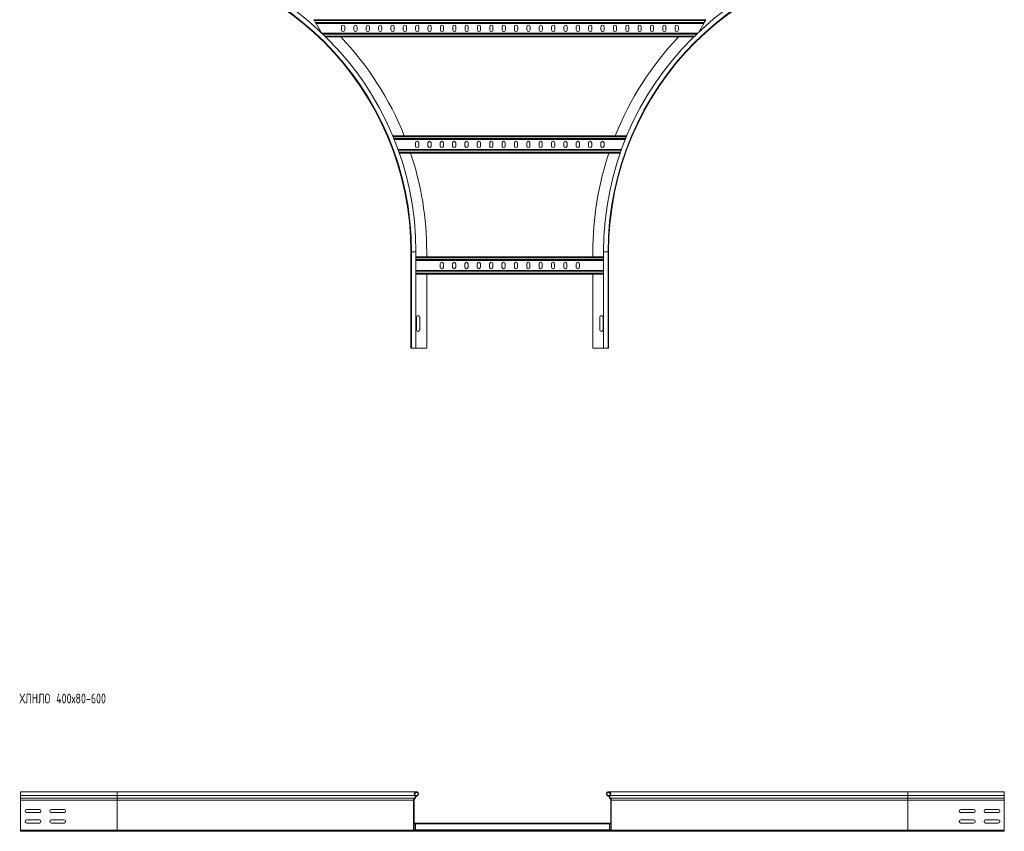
# Model space of a CAD drawing. Header units: millimetres. Extents: x -39 to 18998, y -9084 to 295.
# Tile 13 of 29: x 7797 to 9789, y -3327 to -1685. Entities that reach past the tile are written whole.
import ezdxf

# ---------------------------------------------------------------- set-up
doc = ezdxf.new("R2010")
doc.units = ezdxf.units.MM
doc.styles.add('SLDTEXTSTYLE0', font='TXT', dxfattribs={"width": 0.7, "bigfont": 'bigfont'})

msp = doc.modelspace()

# ---------------------------------------------------------------- linework, layer by layer
at = {"color": 7, "linetype": 'Continuous', "lineweight": 15}
for p, q in [((8392.5, -1684.5), (9185.5, -1684.5)), ((8393.5, -1686.3), (8392.5, -1684.5)), ((8395.8, -1690.2), (8393.5, -1686.3)), ((8396.8, -1692), (8395.8, -1690.2)), ((8396.8, -1692), (9181.1, -1692)), ((8396.8, -1692), (8407.8, -1711)), ((9171, -1709.6), (9181.1, -1692)), ((9182.2, -1690.2), (9181.1, -1692)), ((9184.4, -1686.3), (9182.2, -1690.2)), ((9185.5, -1684.5), (9184.4, -1686.3)), ((8408.8, -1712), (9168.4, -1712)), ((8448.2, -1705.3), (8448.2, -1698.8)), ((8454.7, -1698.8), (8454.7, -1705.3)), ((8473.2, -1705.3), (8473.2, -1698.8)), ((8479.7, -1698.8), (8479.7, -1705.3)), ((8498.2, -1705.3), (8498.2, -1698.8)), ((8504.7, -1698.8), (8504.7, -1705.3)), ((8523.2, -1705.3), (8523.2, -1698.8)), ((8529.7, -1698.8), (8529.7, -1705.3)), ((8548.2, -1698.8), (8548.2, -1705.3)), ((8554.7, -1705.3), (8554.7, -1698.8)), ((8573.2, -1698.8), (8573.2, -1705.3)), ((8579.7, -1705.3), (8579.7, -1698.8)), ((8598.2, -1698.8), (8598.2, -1705.3)), ((8604.7, -1705.3), (8604.7, -1698.8)), ((8623.2, -1698.8), (8623.2, -1705.3)), ((8629.7, -1705.3), (8629.7, -1698.8)), ((8648.2, -1698.8), (8648.2, -1705.3)), ((8654.7, -1705.3), (8654.7, -1698.8)), ((8673.2, -1698.8), (8673.2, -1705.3)), ((8679.7, -1705.3), (8679.7, -1698.8)), ((8698.2, -1698.8), (8698.2, -1705.3)), ((8704.7, -1705.3), (8704.7, -1698.8)), ((8723.2, -1698.8), (8723.2, -1705.3)), ((8729.7, -1705.3), (8729.7, -1698.8)), ((8748.2, -1698.8), (8748.2, -1705.3)), ((8754.7, -1705.3), (8754.7, -1698.8)), ((8773.2, -1698.8), (8773.2, -1705.3)), ((8779.7, -1705.3), (8779.7, -1698.8)), ((8798.2, -1698.8), (8798.2, -1705.3)), ((8804.7, -1705.3), (8804.7, -1698.8)), ((8823.2, -1698.8), (8823.2, -1705.3)), ((8829.7, -1705.3), (8829.7, -1698.8)), ((8848.2, -1698.8), (8848.2, -1705.3)), ((8854.7, -1705.3), (8854.7, -1698.8)), ((8873.2, -1698.8), (8873.2, -1705.3)), ((8879.7, -1705.3), (8879.7, -1698.8)), ((8898.2, -1698.8), (8898.2, -1705.3)), ((8904.7, -1705.3), (8904.7, -1698.8)), ((8923.2, -1698.8), (8923.2, -1705.3)), ((8929.7, -1705.3), (8929.7, -1698.8)), ((8948.2, -1698.8), (8948.2, -1705.3)), ((8954.7, -1705.3), (8954.7, -1698.8)), ((8973.2, -1698.8), (8973.2, -1705.3)), ((8979.7, -1705.3), (8979.7, -1698.8)), ((8998.2, -1698.8), (8998.2, -1705.3)), ((9004.7, -1705.3), (9004.7, -1698.8)), ((9023.2, -1698.8), (9023.2, -1705.3)), ((9029.7, -1705.3), (9029.7, -1698.8)), ((9048.2, -1705.3), (9048.2, -1698.8)), ((9054.7, -1698.8), (9054.7, -1705.3)), ((9073.2, -1705.3), (9073.2, -1698.8)), ((9079.7, -1698.8), (9079.7, -1705.3)), ((9098.2, -1705.3), (9098.2, -1698.8)), ((9104.7, -1698.8), (9104.7, -1705.3)), ((9123.2, -1705.3), (9123.2, -1698.8)), ((9129.7, -1698.8), (9129.7, -1705.3)), ((8416.6, -1719.5), (9160.6, -1719.5)), ((8551.8, -1919.5), (9025.4, -1919.5)), ((8554.8, -1927), (9022.4, -1927)), ((8562.5, -1947), (9014.7, -1947)), ((8598, -1933.8), (8598, -1940.3)), ((8604.5, -1940.3), (8604.5, -1933.8)), ((8623, -1933.8), (8623, -1940.3)), ((8629.5, -1940.3), (8629.5, -1933.8)), ((8648, -1933.8), (8648, -1940.3)), ((8654.5, -1940.3), (8654.5, -1933.8)), ((8673, -1933.8), (8673, -1940.3)), ((8679.5, -1940.3), (8679.5, -1933.8)), ((8698, -1933.8), (8698, -1940.3)), ((8704.5, -1940.3), (8704.5, -1933.8)), ((8723, -1933.8), (8723, -1940.3)), ((8729.5, -1940.3), (8729.5, -1933.8)), ((8748, -1933.8), (8748, -1940.3)), ((8754.5, -1940.3), (8754.5, -1933.8)), ((8773, -1933.8), (8773, -1940.3)), ((8779.5, -1940.3), (8779.5, -1933.8)), ((8798, -1933.8), (8798, -1940.3)), ((8804.5, -1940.3), (8804.5, -1933.8)), ((8823, -1933.8), (8823, -1940.3)), ((8829.5, -1940.3), (8829.5, -1933.8)), ((8848, -1933.8), (8848, -1940.3)), ((8854.5, -1940.3), (8854.5, -1933.8)), ((8873, -1933.8), (8873, -1940.3)), ((8879.5, -1940.3), (8879.5, -1933.8)), ((8898, -1933.8), (8898, -1940.3)), ((8904.5, -1940.3), (8904.5, -1933.8)), ((8923, -1933.8), (8923, -1940.3)), ((8929.5, -1940.3), (8929.5, -1933.8)), ((8948, -1933.8), (8948, -1940.3)), ((8954.5, -1940.3), (8954.5, -1933.8)), ((8973, -1933.8), (8973, -1940.3)), ((8979.5, -1940.3), (8979.5, -1933.8)), ((8565.1, -1954.5), (9012.1, -1954.5)), ((8588.6, -2154.5), (8588.6, -2349.5)), ((8589.7, -2154.5), (8589.7, -2349.5)), ((8598.8, -2349.5), (8598.8, -2154.5)), ((8978.4, -2164.5), (8598.8, -2164.5)), ((8620.6, -2154.5), (8620.6, -2164.5)), ((8956.6, -2154.5), (8956.6, -2164.5)), ((8978.4, -2154.5), (8978.4, -2349.5)), ((8987.5, -2349.5), (8987.5, -2154.5)), ((8988.6, -2154.5), (8988.6, -2349.5)), ((8978.4, -2172), (8598.8, -2172)), ((8647.9, -2178.8), (8647.9, -2185.3)), ((8654.4, -2185.3), (8654.4, -2178.8)), ((8672.9, -2178.8), (8672.9, -2185.3)), ((8679.4, -2185.3), (8679.4, -2178.8)), ((8697.9, -2178.8), (8697.9, -2185.3)), ((8704.4, -2185.3), (8704.4, -2178.8)), ((8722.9, -2178.8), (8722.9, -2185.3)), ((8729.4, -2185.3), (8729.4, -2178.8)), ((8747.9, -2178.8), (8747.9, -2185.3)), ((8754.4, -2185.3), (8754.4, -2178.8)), ((8772.9, -2178.8), (8772.9, -2185.3)), ((8779.4, -2185.3), (8779.4, -2178.8)), ((8797.9, -2178.8), (8797.9, -2185.3)), ((8804.4, -2185.3), (8804.4, -2178.8)), ((8822.9, -2178.8), (8822.9, -2185.3)), ((8829.4, -2185.3), (8829.4, -2178.8)), ((8847.9, -2178.8), (8847.9, -2185.3)), ((8854.4, -2185.3), (8854.4, -2178.8)), ((8872.9, -2178.8), (8872.9, -2185.3)), ((8879.4, -2185.3), (8879.4, -2178.8)), ((8897.9, -2178.8), (8897.9, -2185.3)), ((8904.4, -2185.3), (8904.4, -2178.8)), ((8922.9, -2178.8), (8922.9, -2185.3)), ((8929.4, -2185.3), (8929.4, -2178.8)), ((8978.4, -2192), (8598.8, -2192)), ((8978.4, -2199.5), (8598.8, -2199.5)), ((8620.6, -2199.5), (8620.6, -2349.5)), ((8956.6, -2199.5), (8956.6, -2349.5)), ((8599.9, -2286.8), (8599.9, -2312.3)), ((8606.4, -2312.3), (8606.4, -2286.8)), ((8970.9, -2286.8), (8970.9, -2312.3)), ((8977.4, -2312.3), (8977.4, -2286.8)), ((8589.7, -2349.5), (8588.6, -2349.5)), ((8598.8, -2349.5), (8589.7, -2349.5)), ((8620.6, -2349.5), (8598.8, -2349.5)), ((8956.6, -2349.5), (8978.4, -2349.5)), ((8978.4, -2349.5), (8987.5, -2349.5)), ((8987.5, -2349.5), (8988.6, -2349.5)), ((7994.1, -3247.3), (7799.1, -3247.3)), ((7799.1, -3247.3), (7799.1, -3254.7)), ((7799.1, -3254.7), (7799.1, -3260)), ((7799.1, -3260), (7799.1, -3260.4)), ((7799.1, -3260.4), (7799.1, -3264.5)), ((7799.1, -3264.5), (7799.1, -3324.9)), ((8599.8, -3247.3), (7994.1, -3247.3)), ((8594.1, -3264.5), (8594.1, -3324.9)), ((8595.3, -3324.9), (8595.3, -3264.5)), ((8596.1, -3260), (8595.8, -3260.4)), ((8596.7, -3261.2), (8597, -3260.9)), ((8601, -3255), (8597.9, -3255)), ((8601.4, -3256.1), (8598.3, -3256.1)), ((8601, -3255), (8601.4, -3256.1)), ((8987.3, -3255), (8986.9, -3256.1)), ((8990, -3256.1), (8986.9, -3256.1)), ((8990.4, -3255), (8987.3, -3255)), ((9594.1, -3247.3), (8988.5, -3247.3)), ((8991.6, -3261.2), (8991.3, -3260.9)), ((8992.1, -3260), (8992.5, -3260.4)), ((8992.9, -3324.9), (8992.9, -3264.5)), ((8994.1, -3264.5), (8994.1, -3324.9)), ((9789.1, -3247.3), (9594.1, -3247.3)), ((9789.1, -3247.3), (9789.1, -3254.7)), ((9789.1, -3254.7), (9789.1, -3260)), ((9789.1, -3260), (9789.1, -3260.4)), ((9789.1, -3260.4), (9789.1, -3264.5)), ((9789.1, -3264.5), (9789.1, -3324.9)), ((7836.9, -3283), (7811.4, -3283)), ((7886.9, -3283), (7861.4, -3283)), ((9726.9, -3283), (9701.4, -3283)), ((9776.9, -3283), (9751.4, -3283)), ((7811.4, -3289.5), (7836.9, -3289.5)), ((7836.9, -3304), (7811.4, -3304)), ((7861.4, -3289.5), (7886.9, -3289.5)), ((7886.9, -3304), (7861.4, -3304)), ((9701.4, -3289.5), (9726.9, -3289.5)), ((9726.9, -3304), (9701.4, -3304)), ((9751.4, -3289.5), (9776.9, -3289.5)), ((9776.9, -3304), (9751.4, -3304)), ((7799.1, -3324.9), (7799.1, -3327.3)), ((7811.4, -3310.5), (7836.9, -3310.5)), ((7861.4, -3310.5), (7886.9, -3310.5)), ((8595.3, -3310.6), (8597.6, -3310.6)), ((8626.1, -3326.1), (8596.5, -3326.1)), ((8990.6, -3310.6), (8597.6, -3310.6)), ((8597.6, -3312.4), (8597.6, -3310.6)), ((8597.6, -3324.3), (8597.6, -3312.4)), ((8597.6, -3326.1), (8597.6, -3324.3)), ((8962.1, -3326.1), (8626.1, -3326.1)), ((8626.1, -3327.3), (8626.1, -3326.1)), ((8962.1, -3327.3), (8962.1, -3326.1)), ((8962.1, -3326.1), (8991.7, -3326.1)), ((8990.6, -3310.6), (8992.9, -3310.6)), ((8990.6, -3312.4), (8990.6, -3310.6)), ((8990.6, -3324.3), (8990.6, -3312.4)), ((8990.6, -3326.1), (8990.6, -3324.3)), ((9701.4, -3310.5), (9726.9, -3310.5)), ((9751.4, -3310.5), (9776.9, -3310.5)), ((9789.1, -3324.9), (9789.1, -3327.3)), ((7994.1, -3327.3), (7799.1, -3327.3)), ((8596.5, -3327.3), (7994.1, -3327.3)), ((8596.5, -3327.3), (8626.1, -3327.3)), ((8626.1, -3327.3), (8962.1, -3327.3)), ((8991.7, -3327.3), (8962.1, -3327.3)), ((9594.1, -3327.3), (8991.7, -3327.3)), ((9594.1, -3327.3), (9789.1, -3327.3))]:
    msp.add_line(p, q, dxfattribs=at)
at = {"color": 8, "linetype": 'Continuous', "lineweight": 0}
for p, q in [((8393.5, -1686.3), (9184.4, -1686.3)), ((8395.8, -1690.2), (9182.2, -1690.2)), ((8410.7, -1713.8), (9166.5, -1713.8)), ((8414.7, -1717.7), (9162.5, -1717.7)), ((8552.5, -1921.3), (9024.7, -1921.3)), ((8554.1, -1925.2), (9023.1, -1925.2)), ((8563.1, -1948.8), (9014.1, -1948.8)), ((8564.5, -1952.7), (9012.7, -1952.7)), ((8589.7, -2154.5), (8588.6, -2154.5)), ((8598.8, -2154.5), (8589.7, -2154.5)), ((8978.4, -2166.3), (8598.8, -2166.3)), ((8978.4, -2170.2), (8598.8, -2170.2)), ((8978.4, -2154.5), (8987.5, -2154.5)), ((8987.5, -2154.5), (8988.6, -2154.5)), ((8978.4, -2193.8), (8598.8, -2193.8)), ((8978.4, -2197.7), (8598.8, -2197.7)), ((7994.1, -3254.7), (7799.1, -3254.7)), ((7994.1, -3260), (7799.1, -3260)), ((7994.1, -3260.4), (7799.1, -3260.4)), ((7994.1, -3264.5), (7799.1, -3264.5)), ((7994.1, -3247.3), (7994.1, -3254.7)), ((8596.3, -3254.7), (7994.1, -3254.7)), ((7994.1, -3254.7), (7994.1, -3260)), ((7994.1, -3260), (7994.1, -3260.4)), ((8596.1, -3260), (7994.1, -3260)), ((8595.8, -3260.4), (7994.1, -3260.4)), ((7994.1, -3260.4), (7994.1, -3264.5)), ((8594.1, -3264.5), (7994.1, -3264.5)), ((7994.1, -3264.5), (7994.1, -3324.9)), ((9594.1, -3254.7), (8992, -3254.7)), ((9594.1, -3260), (8992.1, -3260)), ((9594.1, -3260.4), (8992.5, -3260.4)), ((9594.1, -3264.5), (8994.1, -3264.5)), ((9594.1, -3247.3), (9594.1, -3254.7)), ((9594.1, -3254.7), (9594.1, -3260)), ((9594.1, -3254.7), (9789.1, -3254.7)), ((9594.1, -3260), (9594.1, -3260.4)), ((9594.1, -3260), (9789.1, -3260)), ((9594.1, -3260.4), (9594.1, -3264.5)), ((9594.1, -3260.4), (9789.1, -3260.4)), ((9594.1, -3264.5), (9594.1, -3324.9)), ((9594.1, -3264.5), (9789.1, -3264.5)), ((7994.1, -3324.9), (7799.1, -3324.9)), ((7994.1, -3324.9), (7994.1, -3327.3)), ((8594.1, -3324.9), (7994.1, -3324.9)), ((8595.3, -3312.4), (8597.6, -3312.4)), ((8595.3, -3324.3), (8597.6, -3324.3)), ((8990.6, -3312.4), (8597.6, -3312.4)), ((8990.6, -3324.3), (8597.6, -3324.3)), ((8990.6, -3312.4), (8992.9, -3312.4)), ((8990.6, -3324.3), (8992.9, -3324.3)), ((9594.1, -3324.9), (8994.1, -3324.9)), ((9594.1, -3324.9), (9594.1, -3327.3)), ((9594.1, -3324.9), (9789.1, -3324.9))]:
    msp.add_line(p, q, dxfattribs=at)
at = {"color": 7, "linetype": 'Continuous', "lineweight": 15}
for centre, radius, start, end in [((7988.6, -2154.5), 610.2, 0, 90), ((7988.6, -2154.5), 601.1, 0, 90), ((9588.6, -2154.5), 610.2, 90, 180), ((9588.6, -2154.5), 601.1, 90, 180), ((7988.6, -2154.5), 600, 0, 90), ((9588.6, -2154.5), 600, 90, 180), ((8451.5, -1698.8), 3.25, 0, 180), ((8451.5, -1705.3), 3.25, 180, 0), ((8476.5, -1698.8), 3.25, 0, 180), ((8476.5, -1705.3), 3.25, 180, 0), ((8501.5, -1698.8), 3.25, 0, 180), ((8501.5, -1705.3), 3.25, 180, 0), ((8526.5, -1698.8), 3.25, 0, 180), ((8526.5, -1705.3), 3.25, 180, 0), ((8551.5, -1698.8), 3.25, 0, 180), ((8551.5, -1705.3), 3.25, 180, 0), ((8576.5, -1698.8), 3.25, 0, 180), ((8576.5, -1705.3), 3.25, 180, 0), ((8601.5, -1698.8), 3.25, 0, 180), ((8601.5, -1705.3), 3.25, 180, 0), ((8626.5, -1698.8), 3.25, 0, 180), ((8626.5, -1705.3), 3.25, 180, 0), ((8651.5, -1698.8), 3.25, 0, 180), ((8651.5, -1705.3), 3.25, 180, 0), ((8676.5, -1698.8), 3.25, 0, 180), ((8676.5, -1705.3), 3.25, 180, 0), ((8701.5, -1698.8), 3.25, 0, 180), ((8701.5, -1705.3), 3.25, 180, 0), ((8726.5, -1698.8), 3.25, 0, 180), ((8726.5, -1705.3), 3.25, 180, 0), ((8751.5, -1698.8), 3.25, 0, 180), ((8751.5, -1705.3), 3.25, 180, 0), ((8776.5, -1698.8), 3.25, 0, 180), ((8776.5, -1705.3), 3.25, 180, 0), ((8801.5, -1698.8), 3.25, 0, 180), ((8801.5, -1705.3), 3.25, 180, 0), ((8826.5, -1698.8), 3.25, 0, 180), ((8826.5, -1705.3), 3.25, 180, 0), ((8851.5, -1698.8), 3.25, 0, 180), ((8851.5, -1705.3), 3.25, 180, 0), ((8876.5, -1698.8), 3.25, 0, 180), ((8876.5, -1705.3), 3.25, 180, 0), ((8901.5, -1698.8), 3.25, 0, 180), ((8901.5, -1705.3), 3.25, 180, 0), ((8926.5, -1698.8), 3.25, 0, 180), ((8926.5, -1705.3), 3.25, 180, 0), ((8951.5, -1698.8), 3.25, 0, 180), ((8951.5, -1705.3), 3.25, 180, 0), ((8976.5, -1698.8), 3.25, 0, 180), ((8976.5, -1705.3), 3.25, 180, 0), ((9001.5, -1698.8), 3.25, 0, 180), ((9001.5, -1705.3), 3.25, 180, 0), ((9026.5, -1698.8), 3.25, 0, 180), ((9026.5, -1705.3), 3.25, 180, 0), ((9051.5, -1698.8), 3.25, 0, 180), ((9051.5, -1705.3), 3.25, 180, 0), ((9076.5, -1698.8), 3.25, 0, 180), ((9076.5, -1705.3), 3.25, 180, 0), ((9101.5, -1698.8), 3.25, 0, 180), ((9101.5, -1705.3), 3.25, 180, 0), ((9126.5, -1698.8), 3.25, 0, 180), ((9126.5, -1705.3), 3.25, 180, 0), ((7988.6, -2154.5), 632, 21.8289, 43.495), ((9588.6, -2154.5), 632, 136.505, 158.1711), ((8601.2, -1933.8), 3.25, 0, 180), ((8626.2, -1933.8), 3.25, 0, 180), ((8651.2, -1933.8), 3.25, 0, 180), ((8676.2, -1933.8), 3.25, 0, 180), ((8701.2, -1933.8), 3.25, 0, 180), ((8726.2, -1933.8), 3.25, 0, 180), ((8751.2, -1933.8), 3.25, 0, 180), ((8776.2, -1933.8), 3.25, 0, 180), ((8801.2, -1933.8), 3.25, 0, 180), ((8826.2, -1933.8), 3.25, 0, 180), ((8851.2, -1933.8), 3.25, 0, 180), ((8876.2, -1933.8), 3.25, 0, 180), ((8901.2, -1933.8), 3.25, 0, 180), ((8926.2, -1933.8), 3.25, 0, 180), ((8951.2, -1933.8), 3.25, 0, 180), ((8976.2, -1933.8), 3.25, 0, 180), ((8601.2, -1940.3), 3.25, 180, 0), ((8626.2, -1940.3), 3.25, 180, 0), ((8651.2, -1940.3), 3.25, 180, 0), ((8676.2, -1940.3), 3.25, 180, 0), ((8701.2, -1940.3), 3.25, 180, 0), ((8726.2, -1940.3), 3.25, 180, 0), ((8751.2, -1940.3), 3.25, 180, 0), ((8776.2, -1940.3), 3.25, 180, 0), ((8801.2, -1940.3), 3.25, 180, 0), ((8826.2, -1940.3), 3.25, 180, 0), ((8851.2, -1940.3), 3.25, 180, 0), ((8876.2, -1940.3), 3.25, 180, 0), ((8901.2, -1940.3), 3.25, 180, 0), ((8926.2, -1940.3), 3.25, 180, 0), ((8951.2, -1940.3), 3.25, 180, 0), ((8976.2, -1940.3), 3.25, 180, 0), ((7988.6, -2154.5), 632, 0, 18.4487), ((9588.6, -2154.5), 632, 161.5513, 180), ((8651.1, -2178.8), 3.25, 0, 180), ((8651.1, -2185.3), 3.25, 180, 0), ((8676.1, -2178.8), 3.25, 0, 180), ((8676.1, -2185.3), 3.25, 180, 0), ((8701.1, -2178.8), 3.25, 0, 180), ((8701.1, -2185.3), 3.25, 180, 0), ((8726.1, -2178.8), 3.25, 0, 180), ((8726.1, -2185.3), 3.25, 180, 0), ((8751.1, -2178.8), 3.25, 0, 180), ((8751.1, -2185.3), 3.25, 180, 0), ((8776.1, -2178.8), 3.25, 0, 180), ((8776.1, -2185.3), 3.25, 180, 0), ((8801.1, -2178.8), 3.25, 0, 180), ((8801.1, -2185.3), 3.25, 180, 0), ((8826.1, -2178.8), 3.25, 0, 180), ((8826.1, -2185.3), 3.25, 180, 0), ((8851.1, -2178.8), 3.25, 0, 180), ((8851.1, -2185.3), 3.25, 180, 0), ((8876.1, -2178.8), 3.25, 0, 180), ((8876.1, -2185.3), 3.25, 180, 0), ((8901.1, -2178.8), 3.25, 0, 180), ((8901.1, -2185.3), 3.25, 180, 0), ((8926.1, -2178.8), 3.25, 0, 180), ((8926.1, -2185.3), 3.25, 180, 0), ((8603.1, -2286.8), 3.25, 0, 180), ((8974.1, -2286.8), 3.25, 0, 180), ((8603.1, -2312.3), 3.25, 180, 0), ((8974.1, -2312.3), 3.25, 180, 0), ((8600.1, -3264.5), 6, 136.4649, 180), ((8599.8, -3251.8), 4.55, 290.35, 219.6816), ((8600.1, -3264.5), 4.8, 136.4649, 180), ((8593.2, -3257.3), 4, 316.4649, 39.6816), ((8599.8, -3251.8), 3.35, 290.35, 219.6816), ((8593.2, -3257.3), 5.2, 316.4649, 39.6816), ((8988.5, -3251.8), 4.55, 320.3184, 249.65), ((8988.5, -3251.8), 3.35, 320.3184, 249.65), ((8995, -3257.3), 5.2, 140.3184, 223.5351), ((8995, -3257.3), 4, 140.3184, 223.5351), ((8988.1, -3264.5), 4.8, 0, 43.5351), ((8988.1, -3264.5), 6, 0, 43.5351), ((7811.4, -3286.3), 3.25, 90, 270), ((7836.9, -3286.3), 3.25, 270, 90), ((7861.4, -3286.3), 3.25, 90, 270), ((7886.9, -3286.3), 3.25, 270, 90), ((9701.4, -3286.3), 3.25, 90, 270), ((9726.9, -3286.3), 3.25, 270, 90), ((9751.4, -3286.3), 3.25, 90, 270), ((9776.9, -3286.3), 3.25, 270, 90), ((7811.4, -3307.3), 3.25, 90, 270), ((7836.9, -3307.3), 3.25, 270, 90), ((7861.4, -3307.3), 3.25, 90, 270), ((7886.9, -3307.3), 3.25, 270, 90), ((9701.4, -3307.3), 3.25, 90, 270), ((9726.9, -3307.3), 3.25, 270, 90), ((9751.4, -3307.3), 3.25, 90, 270), ((9776.9, -3307.3), 3.25, 270, 90), ((8596.5, -3324.9), 2.4, 180, 270), ((8596.5, -3324.9), 1.2, 180, 270), ((8991.7, -3324.9), 2.4, 270, 0), ((8991.7, -3324.9), 1.2, 270, 0)]:
    msp.add_arc(centre, radius, start, end, dxfattribs=at)

# ---------------------------------------------------------------- texts
at = {"color": 7, "linetype": 'Continuous', "lineweight": 0, "insert": (7796.8, -3048.4), "char_height": 20, "attachment_point": 1, "style": 'SLDTEXTSTYLE0'}
msp.add_mtext('\\M+18456\\M+1844C\\M+1844E\\M+1844C\\M+1844F 400\\M+1848780-600', dxfattribs=at)

doc.saveas('drawing.dxf')
